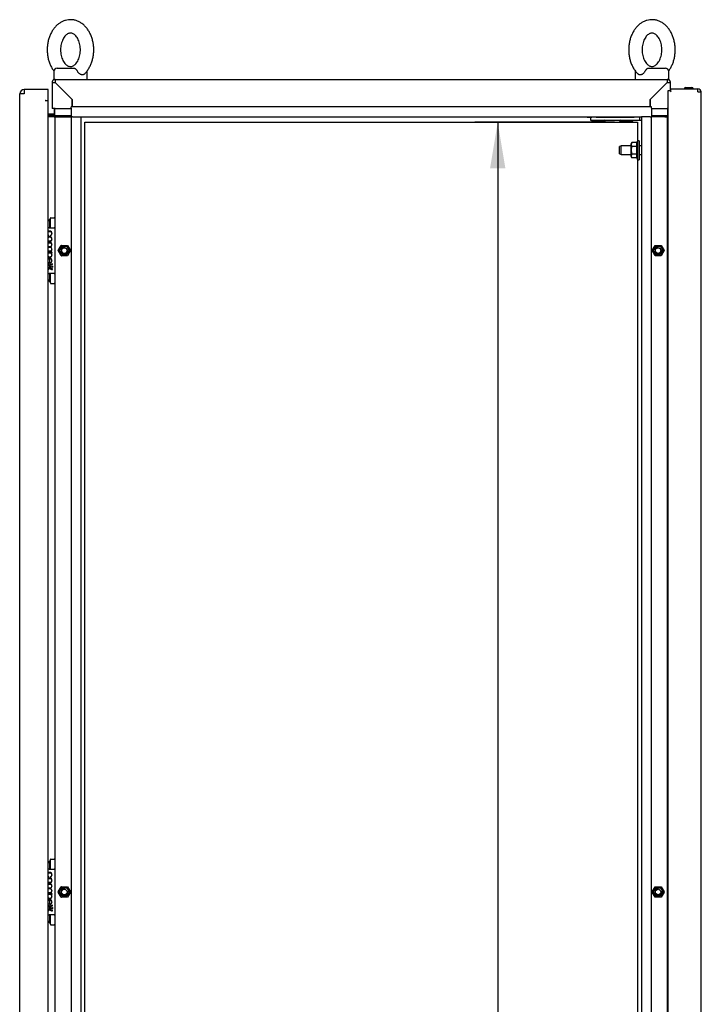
# Paper-space layout 'Layout1' of a CAD drawing. Extents: x 94 to 6181, y 158 to 4314.
# Tile 4 of 11: x 2139 to 2750, y 2424 to 3307. Entities that reach past the tile are written whole.
import ezdxf
from ezdxf.lldxf.tags import DXFTag

# ---------------------------------------------------------------- set-up
doc = ezdxf.new("R2010")
doc.units = 0
doc.header["$LTSCALE"] = 15
doc.layers.get('0').update_dxf_attribs({"linetype": 'CONTINUOUS'})
for name, color, linetype in [('_TRANSLATION', 7, 'CONTINUOUS'), ('AE00100_03', 7, 'CONTINUOUS'), ('AE00198_03', 7, 'CONTINUOUS'), ('AE00217_25', 7, 'CONTINUOUS'), ('AE00219_00', 7, 'CONTINUOUS'), ('AE00219_03', 7, 'CONTINUOUS'), ('AE00224_00', 7, 'CONTINUOUS'), ('AE00368_00', 7, 'CONTINUOUS'), ('AE00500_10', 7, 'CONTINUOUS'), ('AE00715_01', 7, 'CONTINUOUS'), ('DV2__TRANSLATION', 7, 'CONTINUOUS'), ('F0000000_27', 7, 'CONTINUOUS'), ('F0000000_28', 7, 'CONTINUOUS'), ('F0000001_24', 7, 'CONTINUOUS'), ('M0000000_06', 7, 'CONTINUOUS'), ('M0000000_14', 7, 'CONTINUOUS'), ('M0000000_39', 7, 'CONTINUOUS'), ('M0000000_53', 7, 'CONTINUOUS'), ('M0000000_59', 7, 'CONTINUOUS'), ('M0000000_63', 7, 'CONTINUOUS')]:
    doc.layers.add(name, color=color, linetype=linetype)
doc.styles.add('SEACAD_ARIAL', font='arial.ttf')
doc.styles.add('SEACAD_ARIALI', font='ariali.ttf')
tags = doc.linetypes.add('CENTER2', pattern=[28.575, 19.05, -3.175, 3.175, -3.175]).pattern_tags.tags
tags[10:11] = [DXFTag(74, 4), DXFTag(75, 0), DXFTag(340, '0'), DXFTag(46, 0.0), DXFTag(50, 0.0), DXFTag(44, 0.0), DXFTag(45, 0.0)]
tags[8:9] = [DXFTag(74, 4), DXFTag(75, 0), DXFTag(340, '0'), DXFTag(46, 0.0), DXFTag(50, 0.0), DXFTag(44, 0.0), DXFTag(45, 0.0)]
tags[6:7] = [DXFTag(74, 4), DXFTag(75, 0), DXFTag(340, '0'), DXFTag(46, 0.0), DXFTag(50, 0.0), DXFTag(44, 0.0), DXFTag(45, 0.0)]
tags[4:5] = [DXFTag(74, 4), DXFTag(75, 0), DXFTag(340, '0'), DXFTag(46, 0.0), DXFTag(50, 0.0), DXFTag(44, 0.0), DXFTag(45, 0.0)]
doc.dimstyles.new('ISO', dxfattribs={"dimtxt": 13.75, "dimasz": 13.75, "dimexe": 6.875, "dimexo": 6.875, "dimgap": 3.4375, "dimtad": 1, "dimdec": 1, "dimtxsty": 'SEACAD_ARIAL', "dimblk1": '_SE_FILLED', "dimblk2": '_SE_FILLED', "dimsah": 1, "dimcen": 6.875, "dimazin": 3, "dimtfac": 0.7, "dimtdec": 3, "dimtmove": 0, "dimatfit": 3})

# ---------------------------------------------------------------- blocks, each defined once
blk = doc.blocks.new('DMBLK59')
at = {"layer": '_TRANSLATION', "linetype": 'CONTINUOUS'}
for points in [[(2560.84, 3173.37), (2574.59, 3173.37), (2567.71, 3214.62)], [(2560.84, 1325.87), (2567.71, 1284.62), (2574.59, 1325.87)]]:
    blk.add_hatch(color=7, dxfattribs=at).paths.add_polyline_path(points)
at = {"layer": '_TRANSLATION', "color": 7, "linetype": 'CONTINUOUS'}
for p, q in [((2672.28, 3214.62), (2547.09, 3214.62)), ((2567.71, 3214.62), (2567.71, 1284.62)), ((2672.28, 1284.62), (2547.09, 1284.62))]:
    blk.add_line(p, q, dxfattribs=at)
at = {"layer": '_TRANSLATION', "color": 7, "linetype": 'CONTINUOUS', "style": 'SEACAD_ARIALI'}
blk.add_text('1930', height=41.25, rotation=90, dxfattribs=at).set_placement((2557.4, 2185.45))
blk = doc.blocks.new('_SE_FILLED')
at = {"color": 0}
blk.add_line((0, 0), (-1, 0), dxfattribs=at)
blk.add_solid([(0, 0), (-1, -0.1665), (-1, 0.1665), (0, 0)], dxfattribs=at)

psp = doc.layouts.get("Layout1")

# ---------------------------------------------------------------- linework, layer by layer
at = {"layer": 'AE00100_03', "color": 7, "linetype": 'CONTINUOUS'}
psp.add_line((2736.2, 3245.92), (2741.6, 3245.92), dxfattribs=at)
for centre, start, end in [((2736.2, 3244.62), 90, 180), ((2741.6, 3244.62), 0, 90)]:
    psp.add_arc(centre, 1.3, start, end, dxfattribs=at)
at = {"layer": 'AE00198_03', "color": 7, "linetype": 'CONTINUOUS'}
for p, q in [((2166.2, 3127.37), (2166.2, 3120.12)), ((2166.9, 3127.37), (2166.2, 3127.37)), ((2166.2, 3079.12), (2166.2, 3071.87)), ((2166.2, 3071.87), (2166.9, 3071.87)), ((2166.2, 2552.37), (2166.2, 2545.12)), ((2166.9, 2552.37), (2166.2, 2552.37)), ((2166.2, 2504.12), (2166.2, 2496.87)), ((2166.2, 2496.87), (2166.9, 2496.87))]:
    psp.add_line(p, q, dxfattribs=at)
for centre, start, end in [((2171.57, 3121.44), 132.17472, 146.50081), ((2171.57, 3077.8), 213.49919, 227.82528), ((2171.57, 2546.44), 132.17472, 146.50081), ((2171.57, 2502.8), 213.49919, 227.82528)]:
    psp.add_arc(centre, 8, start, end, dxfattribs=at)
at = {"layer": 'AE00217_25', "color": 7, "linetype": 'CONTINUOUS'}
for p, q in [((2678.18, 3193.62), (2676.9, 3192.94)), ((2676.9, 3186.3), (2676.9, 3192.94)), ((2678.18, 3185.62), (2678.18, 3193.62)), ((2686.9, 3193.62), (2678.18, 3193.62)), ((2696.4, 3193.62), (2694.4, 3193.62)), ((2676.9, 3186.3), (2678.18, 3185.62)), ((2678.18, 3185.62), (2686.9, 3185.62)), ((2694.4, 3185.62), (2696.4, 3185.62))]:
    psp.add_line(p, q, dxfattribs=at)
at = {"layer": 'AE00219_00', "color": 7, "linetype": 'CONTINUOUS'}
for p, q in [((2652.44, 3216.62), (2651.9, 3216.12)), ((2651.9, 3216.12), (2663.9, 3216.12)), ((2651.9, 3216.12), (2651.9, 3215.62)), ((2651.9, 3215.62), (2663.9, 3215.62)), ((2654.9, 3219.62), (2654.9, 3219.12)), ((2660.9, 3219.12), (2660.9, 3219.62)), ((2663.9, 3216.12), (2663.37, 3216.62)), ((2663.9, 3215.62), (2663.9, 3216.12)), ((2677.44, 3216.62), (2676.9, 3216.12)), ((2676.9, 3216.12), (2688.9, 3216.12)), ((2676.9, 3216.12), (2676.9, 3215.62)), ((2676.9, 3215.62), (2688.9, 3215.62)), ((2679.9, 3219.62), (2679.9, 3219.12)), ((2685.9, 3219.12), (2685.9, 3219.62)), ((2688.9, 3216.12), (2688.37, 3216.62)), ((2688.9, 3215.62), (2688.9, 3216.12))]:
    psp.add_line(p, q, dxfattribs=at)
at = {"layer": 'AE00219_03', "color": 7, "linetype": 'CONTINUOUS'}
for p, q in [((2750.1, 3128.12), (2749.9, 3128.12)), ((2750.1, 3116.12), (2750.1, 3128.12)), ((2749.9, 3116.12), (2750.1, 3116.12)), ((2750.1, 2553.12), (2749.9, 2553.12)), ((2750.1, 2541.12), (2750.1, 2553.12)), ((2749.9, 2541.12), (2750.1, 2541.12))]:
    psp.add_line(p, q, dxfattribs=at)
at = {"layer": 'AE00224_00', "color": 7, "linetype": 'CONTINUOUS'}
for p, q in [((2687.95, 3196.55), (2686.9, 3195.12)), ((2691.9, 3196.55), (2687.95, 3196.55)), ((2692.9, 3198.12), (2691.9, 3195.62)), ((2691.9, 3196.55), (2691.9, 3194.82)), ((2692.9, 3198.12), (2692.9, 3181.12)), ((2694.4, 3198.12), (2692.9, 3198.12)), ((2694.4, 3198.12), (2694.4, 3181.12)), ((2686.9, 3195.12), (2686.9, 3184.13)), ((2691.9, 3193.08), (2687.95, 3193.08)), ((2691.9, 3194.82), (2691.9, 3193.08)), ((2691.9, 3193.08), (2691.9, 3189.62)), ((2691.9, 3189.62), (2691.9, 3186.16)), ((2686.9, 3184.13), (2687.95, 3182.69)), ((2691.9, 3186.16), (2687.95, 3186.16)), ((2691.9, 3182.69), (2687.95, 3182.69)), ((2691.9, 3186.16), (2691.9, 3184.42)), ((2691.9, 3184.42), (2691.9, 3182.69)), ((2691.9, 3183.62), (2692.9, 3181.12)), ((2692.9, 3181.12), (2694.4, 3181.12))]:
    psp.add_line(p, q, dxfattribs=at)
for points, knots in [([(2687.95, 3196.55), (2687.54, 3195.99), (2687.27, 3195.42), (2687.27, 3194.68), (2687.29, 3194.53), (2687.35, 3194.23), (2687.4, 3194.08), (2687.57, 3193.65), (2687.75, 3193.37), (2687.95, 3193.08)], [0, 0, 0, 0, 0.5, 0.5, 0.625, 0.625, 0.75, 0.75, 1, 1, 1, 1]), ([(2687.95, 3193.08), (2687.75, 3192.53), (2687.58, 3191.96), (2687.4, 3191.09), (2687.35, 3190.8), (2687.29, 3190.21), (2687.27, 3189.91), (2687.27, 3189.02), (2687.34, 3188.44), (2687.57, 3187.28), (2687.75, 3186.71), (2687.95, 3186.16)], [0, 0, 0, 0, 0.25, 0.25, 0.375, 0.375, 0.5, 0.5, 0.75, 0.75, 1, 1, 1, 1]), ([(2687.95, 3186.16), (2687.54, 3185.6), (2687.27, 3185.03), (2687.27, 3184.28), (2687.29, 3184.13), (2687.35, 3183.84), (2687.4, 3183.69), (2687.57, 3183.26), (2687.75, 3182.97), (2687.95, 3182.69)], [0, 0, 0, 0, 0.5, 0.5, 0.625, 0.625, 0.75, 0.75, 1, 1, 1, 1])]:
    psp.add_open_spline(points, degree=3, knots=knots, dxfattribs=at)
at = {"layer": 'AE00368_00', "color": 7, "linetype": 'CONTINUOUS'}
for p, q in [((2647.7, 3219.62), (2647.7, 3219.12)), ((2647.7, 3219.12), (2650.93, 3219.12)), ((2668.1, 3219.12), (2668.1, 3219.62)), ((2672.7, 3219.62), (2672.7, 3219.12)), ((2693.1, 3219.12), (2693.1, 3219.62))]:
    psp.add_line(p, q, dxfattribs=at)
for centre, start, end in [((2651.5, 3219.82), 270, 343.39845), ((2664.3, 3219.82), 196.60155, 270), ((2676.5, 3219.82), 270, 343.39845), ((2689.3, 3219.82), 196.60155, 270)]:
    psp.add_arc(centre, 0.7, start, end, dxfattribs=at)
at = {"layer": 'AE00500_10', "color": 7, "linetype": 'CONTINUOUS'}
for p, q in [((2719.9, 3126.82), (2720.4, 3126.82)), ((2720.4, 3117.42), (2719.9, 3117.42)), ((2173.99, 3099.65), (2176.67, 3104.3)), ((2176.67, 3094.95), (2173.99, 3099.6)), ((2175.07, 3099.62), (2177.24, 3103.37)), ((2177.24, 3095.87), (2175.07, 3099.62)), ((2176.72, 3104.32), (2182.09, 3104.32)), ((2177.24, 3103.37), (2181.57, 3103.37)), ((2181.57, 3103.37), (2183.73, 3099.62)), ((2183.73, 3099.62), (2181.57, 3095.87)), ((2182.13, 3104.3), (2184.82, 3099.65)), ((2184.82, 3099.6), (2182.13, 3094.95)), ((2705.99, 3099.65), (2708.67, 3104.3)), ((2708.67, 3094.95), (2705.99, 3099.6)), ((2707.07, 3099.62), (2709.24, 3103.37)), ((2709.24, 3095.87), (2707.07, 3099.62)), ((2708.72, 3104.32), (2714.09, 3104.32)), ((2709.24, 3103.37), (2713.57, 3103.37)), ((2713.57, 3103.37), (2715.73, 3099.62)), ((2715.73, 3099.62), (2713.57, 3095.87)), ((2714.13, 3104.3), (2716.82, 3099.65)), ((2716.82, 3099.6), (2714.13, 3094.95)), ((2182.09, 3094.92), (2176.72, 3094.92)), ((2181.57, 3095.87), (2177.24, 3095.87)), ((2714.09, 3094.92), (2708.72, 3094.92)), ((2713.57, 3095.87), (2709.24, 3095.87)), ((2719.9, 3081.82), (2720.4, 3081.82)), ((2720.4, 3072.42), (2719.9, 3072.42)), ((2719.9, 2551.82), (2720.4, 2551.82)), ((2720.4, 2542.42), (2719.9, 2542.42)), ((2173.99, 2524.65), (2176.67, 2529.3)), ((2176.67, 2519.95), (2173.99, 2524.6)), ((2175.07, 2524.62), (2177.24, 2528.37)), ((2177.24, 2520.87), (2175.07, 2524.62)), ((2176.72, 2529.32), (2182.09, 2529.32)), ((2177.24, 2528.37), (2181.57, 2528.37)), ((2181.57, 2528.37), (2183.73, 2524.62)), ((2183.73, 2524.62), (2181.57, 2520.87)), ((2182.13, 2529.3), (2184.82, 2524.65)), ((2184.82, 2524.6), (2182.13, 2519.95)), ((2705.99, 2524.65), (2708.67, 2529.3)), ((2708.67, 2519.95), (2705.99, 2524.6)), ((2707.07, 2524.62), (2709.24, 2528.37)), ((2709.24, 2520.87), (2707.07, 2524.62)), ((2708.72, 2529.32), (2714.09, 2529.32)), ((2709.24, 2528.37), (2713.57, 2528.37)), ((2713.57, 2528.37), (2715.73, 2524.62)), ((2715.73, 2524.62), (2713.57, 2520.87)), ((2714.13, 2529.3), (2716.82, 2524.65)), ((2716.82, 2524.6), (2714.13, 2519.95)), ((2182.09, 2519.92), (2176.72, 2519.92)), ((2181.57, 2520.87), (2177.24, 2520.87)), ((2714.09, 2519.92), (2708.72, 2519.92)), ((2713.57, 2520.87), (2709.24, 2520.87)), ((2719.9, 2506.82), (2720.4, 2506.82)), ((2720.4, 2497.42), (2719.9, 2497.42))]:
    psp.add_line(p, q, dxfattribs=at)
for centre in [(2179.4, 3099.62), (2711.4, 3099.62), (2179.4, 2524.62), (2711.4, 2524.62)]:
    psp.add_circle(centre, 2.46, dxfattribs=at)
for centre, radius, start, end in [((2174.03, 3099.62), 0.05, 150, 210), ((2179.4, 3099.62), 3, 75, 15), ((2176.72, 3104.27), 0.05, 90, 150), ((2182.09, 3104.27), 0.05, 30, 90), ((2184.77, 3099.62), 0.05, 330, 30), ((2706.03, 3099.62), 0.05, 150, 210), ((2711.4, 3099.62), 3, 75, 15), ((2708.72, 3104.27), 0.05, 90, 150), ((2714.09, 3104.27), 0.05, 30, 90), ((2716.77, 3099.62), 0.05, 330, 30), ((2176.72, 3094.97), 0.05, 210, 270), ((2182.09, 3094.97), 0.05, 270, 330), ((2708.72, 3094.97), 0.05, 210, 270), ((2714.09, 3094.97), 0.05, 270, 330), ((2174.03, 2524.62), 0.05, 150, 210), ((2179.4, 2524.62), 3, 75, 15), ((2176.72, 2529.27), 0.05, 90, 150), ((2182.09, 2529.27), 0.05, 30, 90), ((2184.77, 2524.62), 0.05, 330, 30), ((2706.03, 2524.62), 0.05, 150, 210), ((2711.4, 2524.62), 3, 75, 15), ((2708.72, 2529.27), 0.05, 90, 150), ((2714.09, 2529.27), 0.05, 30, 90), ((2716.77, 2524.62), 0.05, 330, 30), ((2176.72, 2519.97), 0.05, 210, 270), ((2182.09, 2519.97), 0.05, 270, 330), ((2708.72, 2519.97), 0.05, 210, 270), ((2714.09, 2519.97), 0.05, 270, 330)]:
    psp.add_arc(centre, radius, start, end, dxfattribs=at)
at = {"layer": 'AE00715_01', "color": 7, "linetype": 'CONTINUOUS'}
for p, q in [((2169.9, 3260.12), (2169.9, 3253.12)), ((2172.9, 3263.12), (2188.2, 3263.12)), ((2199.9, 3253.12), (2199.9, 3260.12)), ((2690.9, 3260.12), (2690.9, 3253.12)), ((2702.6, 3263.12), (2717.9, 3263.12)), ((2720.9, 3253.12), (2720.9, 3260.12)), ((2169.9, 3253.12), (2171.2, 3253.12)), ((2178.9, 3253.12), (2190.9, 3253.12)), ((2699.9, 3253.12), (2711.9, 3253.12)), ((2719.6, 3253.12), (2720.9, 3253.12))]:
    psp.add_line(p, q, dxfattribs=at)
for centre, start, end in [((2172.9, 3260.12), 90, 180), ((2196.9, 3260.12), 0, 10.71591), ((2693.9, 3260.12), 169.16317, 180), ((2717.9, 3260.12), 0, 90)]:
    psp.add_arc(centre, 3, start, end, dxfattribs=at)
for points, knots in [([(2184.9, 3306.62), (2184.24, 3306.6), (2182.82, 3306.55), (2180.36, 3306.06), (2177.75, 3305.1), (2175.27, 3303.71), (2172.95, 3301.92), (2170.83, 3299.75), (2168.94, 3297.23), (2167.32, 3294.39), (2166, 3291.29), (2164.99, 3287.98), (2164.33, 3284.52), (2164.02, 3280.98), (2164.06, 3277.42), (2164.46, 3273.88), (2165.21, 3270.43), (2166.31, 3267.13), (2167.74, 3264.02), (2169.04, 3261.94), (2169.84, 3260.84), (2169.98, 3260.64)], [0, 0, 0, 0, 0.0324688, 0.0817103, 0.1309693, 0.1806638, 0.2311178, 0.2824833, 0.334721, 0.3876417, 0.4409982, 0.4945765, 0.5482196, 0.6018923, 0.6556135, 0.7094267, 0.7633701, 0.8174893, 0.8717988, 0.9262341, 0.938276, 0.938276, 0.938276, 0.938276]), ([(2197.38, 3257.91), (2197.39, 3257.91), (2198.12, 3258.52), (2199.51, 3260.19), (2201.33, 3262.75), (2202.88, 3265.68), (2204.11, 3268.84), (2205.02, 3272.19), (2205.59, 3275.68), (2205.81, 3279.23), (2205.67, 3282.79), (2205.18, 3286.31), (2204.33, 3289.72), (2203.14, 3292.98), (2201.62, 3296.01), (2199.77, 3298.77), (2197.64, 3301.19), (2195.26, 3303.22), (2192.67, 3304.81), (2189.96, 3305.92), (2187.29, 3306.52), (2185.72, 3306.59), (2184.9, 3306.62)], [0, 0, 0, 0, 0.0003, 0.051908, 0.104348, 0.157406, 0.210835, 0.264434, 0.318079, 0.371756, 0.425491, 0.479328, 0.533309, 0.587474, 0.641824, 0.696256, 0.750538, 0.804344, 0.857317, 0.909208, 0.959992, 1, 1, 1, 1]), ([(2705.9, 3306.62), (2705.24, 3306.6), (2703.82, 3306.55), (2701.36, 3306.06), (2698.75, 3305.1), (2696.27, 3303.71), (2693.95, 3301.92), (2691.83, 3299.75), (2689.94, 3297.23), (2688.32, 3294.39), (2687, 3291.29), (2685.99, 3287.98), (2685.33, 3284.52), (2685.02, 3280.98), (2685.06, 3277.42), (2685.46, 3273.88), (2686.21, 3270.43), (2687.31, 3267.13), (2688.74, 3264.02), (2690.5, 3261.22), (2692.13, 3259.13), (2693.14, 3258.23), (2693.45, 3257.95)], [0, 0, 0, 0, 0.032464, 0.081698, 0.13095, 0.180637, 0.231083, 0.282441, 0.334671, 0.387583, 0.440932, 0.494502, 0.548137, 0.601801, 0.655515, 0.70932, 0.763255, 0.817366, 0.871667, 0.926094, 0.980444, 1, 1, 1, 1]), ([(2720.81, 3260.65), (2721.33, 3261.34), (2722.43, 3262.92), (2723.88, 3265.68), (2725.11, 3268.84), (2726.02, 3272.19), (2726.59, 3275.68), (2726.81, 3279.23), (2726.67, 3282.79), (2726.18, 3286.31), (2725.33, 3289.72), (2724.14, 3292.98), (2722.62, 3296.01), (2720.77, 3298.77), (2718.64, 3301.19), (2716.26, 3303.22), (2713.67, 3304.81), (2710.96, 3305.92), (2708.29, 3306.52), (2706.72, 3306.59), (2705.9, 3306.62)], [0.061659, 0.061659, 0.061659, 0.061659, 0.1044754, 0.1575253, 0.2109466, 0.2645383, 0.3181761, 0.3718448, 0.4255725, 0.4794018, 0.5333753, 0.5875328, 0.6418752, 0.6962987, 0.7505734, 0.804372, 0.8573374, 0.9092213, 0.9599974, 1, 1, 1, 1]), ([(2184.9, 3294.62), (2185.08, 3294.62), (2185.61, 3294.6), (2186.57, 3294.37), (2187.78, 3293.76), (2189.02, 3292.8), (2190.24, 3291.45), (2191.38, 3289.7), (2192.34, 3287.64), (2193.09, 3285.34), (2193.58, 3282.85), (2193.79, 3280.25), (2193.72, 3277.64), (2193.36, 3275.08), (2192.73, 3272.68), (2191.88, 3270.51), (2190.84, 3268.64), (2189.67, 3267.11), (2188.45, 3265.95), (2187.23, 3265.17), (2186.04, 3264.71), (2184.84, 3264.56), (2183.63, 3264.74), (2182.36, 3265.28), (2181.12, 3266.15), (2179.87, 3267.41), (2178.69, 3269.08), (2177.68, 3271.06), (2176.88, 3273.31), (2176.32, 3275.76), (2176.04, 3278.34), (2176.04, 3280.96), (2176.33, 3283.54), (2176.9, 3285.98), (2177.7, 3288.22), (2178.7, 3290.17), (2179.84, 3291.79), (2181.05, 3293.04), (2182.28, 3293.91), (2183.47, 3294.44), (2184.34, 3294.61), (2184.79, 3294.62), (2184.9, 3294.62)], [0, 0, 0, 0, 0.012206, 0.041216, 0.067088, 0.09154, 0.117568, 0.142935, 0.168121, 0.193304, 0.218557, 0.243885, 0.269242, 0.294563, 0.319769, 0.344816, 0.369702, 0.394506, 0.419381, 0.444696, 0.471189, 0.50022, 0.533643, 0.560123, 0.584864, 0.611217, 0.636694, 0.661896, 0.687071, 0.712304, 0.737616, 0.762971, 0.788312, 0.813551, 0.83864, 0.863562, 0.888372, 0.913208, 0.938362, 0.964467, 0.9927, 1, 1, 1, 1]), ([(2705.9, 3294.62), (2706.08, 3294.62), (2706.61, 3294.6), (2707.57, 3294.37), (2708.78, 3293.76), (2710.02, 3292.8), (2711.24, 3291.45), (2712.38, 3289.7), (2713.34, 3287.64), (2714.09, 3285.34), (2714.58, 3282.85), (2714.79, 3280.25), (2714.72, 3277.64), (2714.36, 3275.08), (2713.73, 3272.68), (2712.88, 3270.51), (2711.84, 3268.64), (2710.67, 3267.11), (2709.45, 3265.95), (2708.23, 3265.17), (2707.04, 3264.71), (2705.84, 3264.56), (2704.63, 3264.74), (2703.36, 3265.28), (2702.12, 3266.15), (2700.87, 3267.41), (2699.69, 3269.08), (2698.68, 3271.06), (2697.88, 3273.31), (2697.32, 3275.76), (2697.04, 3278.34), (2697.04, 3280.96), (2697.33, 3283.54), (2697.9, 3285.98), (2698.7, 3288.22), (2699.7, 3290.17), (2700.84, 3291.79), (2702.05, 3293.04), (2703.28, 3293.91), (2704.47, 3294.44), (2705.34, 3294.61), (2705.79, 3294.62), (2705.9, 3294.62)], [0, 0, 0, 0, 0.012206, 0.041216, 0.067088, 0.09154, 0.117568, 0.142935, 0.168121, 0.193304, 0.218557, 0.243885, 0.269242, 0.294563, 0.319769, 0.344816, 0.369702, 0.394506, 0.419381, 0.444696, 0.471189, 0.50022, 0.533643, 0.560123, 0.584864, 0.611217, 0.636694, 0.661896, 0.687071, 0.712304, 0.737616, 0.762971, 0.788312, 0.813551, 0.83864, 0.863562, 0.888372, 0.913208, 0.938362, 0.964467, 0.9927, 1, 1, 1, 1]), ([(2188.2, 3263.12), (2188.34, 3263.12), (2188.47, 3263.1), (2188.73, 3263.02), (2188.86, 3262.96), (2189.12, 3262.8), (2189.25, 3262.7), (2189.51, 3262.47), (2189.64, 3262.34), (2189.9, 3262.05), (2190.03, 3261.9), (2190.28, 3261.57), (2190.41, 3261.4), (2190.78, 3260.87), (2191.01, 3260.5), (2191.21, 3260.12)], [0, 0, 0, 0, 0.125, 0.125, 0.25, 0.25, 0.375, 0.375, 0.5, 0.5, 0.625, 0.625, 0.75, 0.75, 1, 1, 1, 1]), ([(2197.38, 3257.9), (2197.27, 3257.79), (2197.14, 3257.69), (2196.87, 3257.51), (2196.72, 3257.43), (2196.4, 3257.3), (2196.23, 3257.25), (2195.88, 3257.19), (2195.7, 3257.17), (2195.33, 3257.17), (2195.14, 3257.19), (2194.75, 3257.25), (2194.55, 3257.3), (2194.15, 3257.43), (2193.95, 3257.51), (2193.56, 3257.7), (2193.36, 3257.81), (2192.78, 3258.2), (2192.41, 3258.51), (2191.91, 3259.06), (2191.75, 3259.26), (2191.46, 3259.68), (2191.33, 3259.89), (2191.21, 3260.12)], [0.2578357, 0.2578357, 0.2578357, 0.2578357, 0.3125, 0.3125, 0.375, 0.375, 0.4375, 0.4375, 0.5, 0.5, 0.5625, 0.5625, 0.625, 0.625, 0.6875, 0.6875, 0.75, 0.75, 0.875, 0.875, 0.9375, 0.9375, 1, 1, 1, 1]), ([(2699.6, 3260.12), (2699.36, 3259.67), (2699.07, 3259.25), (2698.4, 3258.51), (2698.03, 3258.2), (2697.46, 3257.82), (2697.26, 3257.7), (2696.86, 3257.51), (2696.66, 3257.43), (2696.26, 3257.3), (2696.07, 3257.25), (2695.67, 3257.19), (2695.48, 3257.17), (2695.11, 3257.17), (2694.93, 3257.19), (2694.58, 3257.25), (2694.41, 3257.3), (2694.09, 3257.43), (2693.94, 3257.51), (2693.66, 3257.69), (2693.53, 3257.8), (2693.41, 3257.91)], [0, 0, 0, 0, 0.125, 0.125, 0.25, 0.25, 0.3125, 0.3125, 0.375, 0.375, 0.4375, 0.4375, 0.5, 0.5, 0.5625, 0.5625, 0.625, 0.625, 0.6875, 0.6875, 0.745064, 0.745064, 0.745064, 0.745064]), ([(2699.6, 3260.12), (2699.8, 3260.5), (2700.02, 3260.87), (2700.39, 3261.4), (2700.52, 3261.57), (2700.77, 3261.9), (2700.9, 3262.05), (2701.16, 3262.34), (2701.29, 3262.47), (2701.55, 3262.7), (2701.69, 3262.8), (2701.95, 3262.96), (2702.08, 3263.02), (2702.34, 3263.1), (2702.47, 3263.12), (2702.6, 3263.12)], [0, 0, 0, 0, 0.25, 0.25, 0.375, 0.375, 0.5, 0.5, 0.625, 0.625, 0.75, 0.75, 0.875, 0.875, 1, 1, 1, 1])]:
    psp.add_open_spline(points, degree=3, knots=knots, dxfattribs=at)
at = {"layer": 'DV2__TRANSLATION', "color": 7, "linetype": 'CENTER2'}
for p, q in [((2197.9, 3214.62), (2692.9, 3214.62)), ((2197.9, 1284.62), (2197.9, 3214.62)), ((2692.9, 3214.62), (2692.9, 1284.62))]:
    psp.add_line(p, q, dxfattribs=at)
at = {"layer": 'F0000000_27', "color": 7, "linetype": 'CONTINUOUS'}
for p, q in [((2720.4, 3243.12), (2721.9, 3243.12)), ((2720.4, 1256.12), (2720.4, 3243.12)), ((2721.9, 3243.12), (2723.2, 3241.82)), ((2722.4, 3244.62), (2722.4, 3242.62)), ((2722.4, 3244.62), (2747.08, 3244.62)), ((2722.4, 3242.62), (2723.2, 3241.82)), ((2747.1, 3244.62), (2747.08, 3244.62)), ((2747.1, 3241.82), (2749.9, 3241.82)), ((2749.9, 1257.42), (2749.9, 3241.82))]:
    psp.add_line(p, q, dxfattribs=at)
for centre, radius, start, end in [((2593.03, 3242.12), 154.07, 359.8886, 0.9299), ((2747.1, 3241.82), 2.8, 0, 90)]:
    psp.add_arc(centre, radius, start, end, dxfattribs=at)
at = {"layer": 'F0000000_28', "color": 7, "linetype": 'CONTINUOUS'}
for p, q in [((2139.4, 1259.12), (2139.4, 3240.12)), ((2143.4, 3240.12), (2139.4, 3240.12)), ((2143.4, 3244.12), (2143.42, 3244.12)), ((2164.9, 3244.12), (2143.42, 3244.12)), ((2164.9, 3240.12), (2164.9, 3244.12)), ((2164.9, 3234.13), (2164.9, 3240.12)), ((2162.3, 3234.12), (2162.3, 3234.13)), ((2162.3, 3234.13), (2164.9, 3234.13)), ((2162.4, 3234.12), (2162.3, 3234.12)), ((2162.4, 3234.12), (2164.9, 3234.12)), ((2164.9, 1265.12), (2164.9, 3234.12))]:
    psp.add_line(p, q, dxfattribs=at)
for centre, radius, start, end in [((2143.4, 3240.12), 4, 90.00213, 179.99787), ((2498.47, 3240.35), 355.07, 179.39079, 180.03626)]:
    psp.add_arc(centre, radius, start, end, dxfattribs=at)
at = {"layer": 'F0000001_24', "color": 7, "linetype": 'CONTINUOUS'}
for p, q in [((2166.9, 3128.41), (2166.9, 3128.62)), ((2166.9, 3120.24), (2166.9, 3128.41)), ((2167.4, 3129.12), (2170.4, 3129.12)), ((2170.9, 3128.62), (2170.9, 3128.41)), ((2170.9, 3128.41), (2170.9, 3120.24)), ((2165.77, 3120.12), (2170.4, 3120.12)), ((2166.9, 3120.12), (2166.9, 3120.24)), ((2170.9, 3120.24), (2170.9, 3119.62)), ((2170.9, 3119.62), (2170.9, 3079.62)), ((2165.43, 3112.99), (2165.48, 3112.97)), ((2165.48, 3113.25), (2165.45, 3113.26)), ((2165.48, 3112.97), (2165.48, 3113.25)), ((2166.96, 3113.26), (2166.94, 3113.25)), ((2166.94, 3113.25), (2166.94, 3112.96)), ((2166.94, 3112.96), (2166.99, 3112.98)), ((2166.21, 3106.98), (2164.9, 3106.98)), ((2164.9, 3106.71), (2166.21, 3106.71)), ((2166.19, 3102.98), (2164.9, 3102.98)), ((2164.9, 3102.71), (2166.19, 3102.71)), ((2166.23, 3098.97), (2164.9, 3098.97)), ((2164.9, 3098.71), (2166.21, 3098.71)), ((2168.35, 3097.82), (2164.9, 3097.82)), ((2164.9, 3097.53), (2165.08, 3097.53)), ((2165.9, 3097.53), (2166.52, 3097.53)), ((2166.17, 3092.41), (2166.17, 3088.43)), ((2166.47, 3088.69), (2166.47, 3092.4)), ((2167.33, 3097.53), (2168.35, 3097.53)), ((2168.35, 3097.53), (2168.35, 3097.82)), ((2165.46, 3088.53), (2165.51, 3088.51)), ((2165.51, 3088.79), (2165.48, 3088.8)), ((2165.51, 3088.51), (2165.51, 3088.79)), ((2166.17, 3088.43), (2166.18, 3088.42)), ((2166.18, 3088.42), (2166.41, 3088.42)), ((2168.9, 3087.13), (2168.9, 3087.68)), ((2168.9, 3082.64), (2168.9, 3083.18)), ((2170.4, 3079.12), (2165.77, 3079.12)), ((2166.9, 3079), (2166.9, 3079.12)), ((2166.9, 3070.83), (2166.9, 3079)), ((2170.9, 3079.62), (2170.9, 3079)), ((2170.9, 3079), (2170.9, 3070.83)), ((2166.9, 3070.62), (2166.9, 3070.83)), ((2167.4, 3070.12), (2170.4, 3070.12)), ((2170.9, 3070.83), (2170.9, 3070.62)), ((2166.9, 2553.41), (2166.9, 2553.62)), ((2166.9, 2545.24), (2166.9, 2553.41)), ((2167.4, 2554.12), (2170.4, 2554.12)), ((2170.9, 2553.62), (2170.9, 2553.41)), ((2170.9, 2553.41), (2170.9, 2545.24)), ((2165.77, 2545.12), (2170.4, 2545.12)), ((2166.9, 2545.12), (2166.9, 2545.24)), ((2170.9, 2545.24), (2170.9, 2544.62)), ((2170.9, 2544.62), (2170.9, 2504.62)), ((2165.43, 2537.99), (2165.48, 2537.97)), ((2165.48, 2538.25), (2165.45, 2538.26)), ((2165.48, 2537.97), (2165.48, 2538.25)), ((2166.96, 2538.26), (2166.94, 2538.25)), ((2166.94, 2538.25), (2166.94, 2537.96)), ((2166.94, 2537.96), (2166.99, 2537.98)), ((2166.21, 2531.98), (2164.9, 2531.98)), ((2164.9, 2531.71), (2166.21, 2531.71)), ((2166.19, 2527.98), (2164.9, 2527.98)), ((2164.9, 2527.71), (2166.19, 2527.71)), ((2166.23, 2523.97), (2164.9, 2523.97)), ((2164.9, 2523.71), (2166.21, 2523.71)), ((2168.35, 2522.82), (2164.9, 2522.82)), ((2164.9, 2522.53), (2165.08, 2522.53)), ((2165.9, 2522.53), (2166.52, 2522.53)), ((2166.17, 2517.41), (2166.17, 2513.43)), ((2166.47, 2513.69), (2166.47, 2517.4)), ((2167.33, 2522.53), (2168.35, 2522.53)), ((2168.35, 2522.53), (2168.35, 2522.82)), ((2165.46, 2513.53), (2165.51, 2513.51)), ((2165.51, 2513.79), (2165.48, 2513.8)), ((2165.51, 2513.51), (2165.51, 2513.79)), ((2166.17, 2513.43), (2166.18, 2513.42)), ((2166.18, 2513.42), (2166.41, 2513.42)), ((2168.9, 2512.13), (2168.9, 2512.68)), ((2168.9, 2507.64), (2168.9, 2508.18)), ((2170.4, 2504.12), (2165.77, 2504.12)), ((2166.9, 2504), (2166.9, 2504.12)), ((2166.9, 2495.83), (2166.9, 2504)), ((2170.9, 2504.62), (2170.9, 2504)), ((2170.9, 2504), (2170.9, 2495.83)), ((2166.9, 2495.62), (2166.9, 2495.83)), ((2167.4, 2495.12), (2170.4, 2495.12)), ((2170.9, 2495.83), (2170.9, 2495.62))]:
    psp.add_line(p, q, dxfattribs=at)
for centre in [(2168.26, 3085.16), (2168.26, 2510.16)]:
    psp.add_circle(centre, 0.615, dxfattribs=at)
for centre, radius, start, end in [((2167.4, 3128.62), 0.5, 90, 180), ((2170.4, 3128.62), 0.5, 0, 90), ((2165.77, 3118.12), 2, 90, 115.59234), ((2170.4, 3119.62), 0.5, 0, 90), ((2166.06, 3114.79), 1.64, 225.32565, 248.42349), ((2166.06, 3114.79), 1.91, 232.74271, 250.7128), ((2166.06, 3090.35), 1.65, 225.33073, 249.51964), ((2166.06, 3090.35), 1.91, 232.76282, 251.84416), ((2164.34, 3084.97), 2.28, 311.35343, 335.40846), ((2168.5, 3085.34), 2.28, 131.35343, 155.40846), ((2165.77, 3081.12), 2, 244.40766, 270), ((2170.4, 3079.62), 0.5, 270, 0), ((2167.4, 3070.62), 0.5, 180, 270), ((2170.4, 3070.62), 0.5, 270, 0), ((2167.4, 2553.62), 0.5, 90, 180), ((2170.4, 2553.62), 0.5, 0, 90), ((2165.77, 2543.12), 2, 90, 115.59234), ((2170.4, 2544.62), 0.5, 0, 90), ((2166.06, 2539.79), 1.64, 225.32565, 248.42349), ((2166.06, 2539.79), 1.91, 232.74271, 250.7128), ((2166.06, 2515.35), 1.65, 225.33073, 249.51964), ((2166.06, 2515.35), 1.91, 232.76282, 251.84416), ((2164.34, 2509.97), 2.28, 311.35343, 335.40846), ((2168.5, 2510.34), 2.28, 131.35343, 155.40846), ((2165.77, 2506.12), 2, 244.40766, 270), ((2170.4, 2504.62), 0.5, 270, 0), ((2167.4, 2495.62), 0.5, 180, 270), ((2170.4, 2495.62), 0.5, 270, 0)]:
    psp.add_arc(centre, radius, start, end, dxfattribs=at)
for points, knots in [([(2164.83, 3116.28), (2165.13, 3116.62), (2165.59, 3116.86), (2166.21, 3116.86), (2167.49, 3116.86), (2168.07, 3115.89), (2168.07, 3114.98)], [0.5006464, 0.5006464, 0.5006464, 0.5006464, 0.6652315, 0.6652315, 0.6652315, 1, 1, 1, 1]), ([(2166.99, 3112.98), (2167.98, 3113.32), (2168.33, 3114.27), (2168.33, 3114.98), (2168.33, 3116.05), (2167.6, 3117.12), (2166.21, 3117.12), (2165.64, 3117.12), (2165.19, 3116.95), (2164.85, 3116.68)], [0, 0, 0, 0, 0.2499787, 0.2499787, 0.2499787, 0.4999858, 0.4999858, 0.4999858, 0.5985486, 0.5985486, 0.5985486, 0.5985486]), ([(2164.83, 3111.23), (2165.13, 3111.57), (2165.59, 3111.81), (2166.21, 3111.81), (2167.49, 3111.81), (2168.07, 3110.83), (2168.07, 3109.93), (2168.07, 3109.04), (2167.49, 3108.07), (2166.21, 3108.07)], [0.3771219, 0.3771219, 0.3771219, 0.3771219, 0.5, 0.5, 0.5, 0.75, 0.75, 0.75, 1, 1, 1, 1]), ([(2168.33, 3109.93), (2168.33, 3111), (2167.6, 3112.07), (2166.21, 3112.07), (2165.64, 3112.07), (2165.19, 3111.9), (2164.85, 3111.63)], [0, 0, 0, 0, 0.3333333, 0.3333333, 0.3333333, 0.4647505, 0.4647505, 0.4647505, 0.4647505]), ([(2164.87, 3108.24), (2165.23, 3107.95), (2165.69, 3107.81), (2166.21, 3107.81), (2167.67, 3107.81), (2168.33, 3108.91), (2168.33, 3109.93)], [0.0992235, 0.0992235, 0.0992235, 0.0992235, 0.5, 0.5, 0.5, 1, 1, 1, 1]), ([(2166.21, 3106.71), (2167.49, 3106.71), (2168.07, 3105.74), (2168.07, 3104.84), (2168.07, 3103.94), (2167.48, 3102.97), (2166.19, 3102.98)], [0, 0, 0, 0, 0.333291, 0.333291, 0.333291, 1, 1, 1, 1]), ([(2166.19, 3102.71), (2167.48, 3102.71), (2168.06, 3101.73), (2168.05, 3100.83), (2168.04, 3099.94), (2167.46, 3098.99), (2166.23, 3098.97)], [0, 0, 0, 0, 0.670744, 0.670744, 0.670744, 1, 1, 1, 1]), ([(2167.02, 3102.84), (2167.99, 3103.19), (2168.33, 3104.12), (2168.33, 3104.84), (2168.33, 3105.9), (2167.61, 3106.98), (2166.21, 3106.98)], [0, 0, 0, 0, 0.500028, 0.500028, 0.500028, 1, 1, 1, 1]), ([(2168.33, 3090.54), (2168.33, 3091.6), (2167.6, 3092.68), (2166.21, 3092.68), (2165.64, 3092.68), (2165.19, 3092.51), (2164.85, 3092.23)], [0, 0, 0, 0, 0.3336663, 0.3336663, 0.3336663, 0.4653039, 0.4653039, 0.4653039, 0.4653039]), ([(2164.87, 3093.98), (2165.23, 3093.7), (2165.69, 3093.55), (2166.21, 3093.55), (2167.67, 3093.55), (2168.33, 3094.65), (2168.33, 3095.68)], [0.0992293, 0.0992293, 0.0992293, 0.0992293, 0.5, 0.5, 0.5, 1, 1, 1, 1]), ([(2166.52, 3097.53), (2167.59, 3097.39), (2168.07, 3096.5), (2168.07, 3095.68), (2168.07, 3094.78), (2167.49, 3093.82), (2166.21, 3093.82)], [0, 0, 0, 0, 0.5, 0.5, 0.5, 1, 1, 1, 1]), ([(2166.47, 3092.4), (2167.57, 3092.28), (2168.07, 3091.38), (2168.07, 3090.54), (2168.07, 3089.7), (2167.57, 3088.81), (2166.47, 3088.69)], [0, 0, 0, 0, 0.5, 0.5, 0.5, 1, 1, 1, 1]), ([(2164.92, 3086.99), (2165.58, 3086.73), (2166.11, 3086.13), (2166.11, 3085.15), (2166.11, 3084.54), (2165.89, 3084.03), (2165.49, 3083.67), (2165.32, 3083.52), (2165.13, 3083.4), (2164.91, 3083.32)], [0.2564882, 0.2564882, 0.2564882, 0.2564882, 0.4, 0.4, 0.4, 0.6, 0.6, 0.6, 0.6934324, 0.6934324, 0.6934324, 0.6934324]), ([(2166.42, 3084.03), (2166.85, 3083.07), (2167.81, 3082.63), (2168.72, 3082.63), (2168.78, 3082.63), (2168.84, 3082.63), (2168.9, 3082.64)], [0, 0, 0, 0, 0.5, 0.5, 0.5, 1, 1, 1, 1]), ([(2168.9, 3083.18), (2168.84, 3083.18), (2168.78, 3083.18), (2168.72, 3083.18), (2167.77, 3083.18), (2166.73, 3083.8), (2166.73, 3085.16), (2166.73, 3085.78), (2166.95, 3086.29), (2167.35, 3086.64), (2167.71, 3086.96), (2168.2, 3087.14), (2168.73, 3087.14), (2168.79, 3087.14), (2168.84, 3087.14), (2168.9, 3087.13)], [0, 0, 0, 0, 0.2, 0.2, 0.2, 0.4, 0.4, 0.4, 0.6, 0.6, 0.6, 0.8, 0.8, 0.8, 1, 1, 1, 1]), ([(2168.9, 3087.68), (2168.84, 3087.68), (2168.79, 3087.68), (2168.73, 3087.68), (2168.07, 3087.68), (2167.45, 3087.46), (2166.99, 3087.05)], [0, 0, 0, 0, 0.5, 0.5, 0.5, 1, 1, 1, 1]), ([(2164.83, 2541.28), (2165.13, 2541.62), (2165.59, 2541.86), (2166.21, 2541.86), (2167.49, 2541.86), (2168.07, 2540.89), (2168.07, 2539.98)], [0.5006464, 0.5006464, 0.5006464, 0.5006464, 0.6652315, 0.6652315, 0.6652315, 1, 1, 1, 1]), ([(2164.83, 2536.23), (2165.13, 2536.57), (2165.59, 2536.81), (2166.21, 2536.81), (2167.49, 2536.81), (2168.07, 2535.83), (2168.07, 2534.93), (2168.07, 2534.04), (2167.49, 2533.07), (2166.21, 2533.07)], [0.3771219, 0.3771219, 0.3771219, 0.3771219, 0.5, 0.5, 0.5, 0.75, 0.75, 0.75, 1, 1, 1, 1]), ([(2166.99, 2537.98), (2167.98, 2538.32), (2168.33, 2539.27), (2168.33, 2539.98), (2168.33, 2541.05), (2167.6, 2542.12), (2166.21, 2542.12), (2165.64, 2542.12), (2165.19, 2541.95), (2164.85, 2541.68)], [0, 0, 0, 0, 0.2499787, 0.2499787, 0.2499787, 0.4999858, 0.4999858, 0.4999858, 0.5985486, 0.5985486, 0.5985486, 0.5985486]), ([(2168.33, 2534.93), (2168.33, 2536), (2167.6, 2537.07), (2166.21, 2537.07), (2165.64, 2537.07), (2165.19, 2536.9), (2164.85, 2536.63)], [0, 0, 0, 0, 0.3333333, 0.3333333, 0.3333333, 0.4647505, 0.4647505, 0.4647505, 0.4647505]), ([(2164.87, 2533.24), (2165.23, 2532.95), (2165.69, 2532.81), (2166.21, 2532.81), (2167.67, 2532.81), (2168.33, 2533.91), (2168.33, 2534.93)], [0.0992235, 0.0992235, 0.0992235, 0.0992235, 0.5, 0.5, 0.5, 1, 1, 1, 1]), ([(2166.21, 2531.71), (2167.49, 2531.71), (2168.07, 2530.74), (2168.07, 2529.84), (2168.07, 2528.94), (2167.48, 2527.97), (2166.19, 2527.98)], [0, 0, 0, 0, 0.333291, 0.333291, 0.333291, 1, 1, 1, 1]), ([(2166.19, 2527.71), (2167.48, 2527.71), (2168.06, 2526.73), (2168.05, 2525.83), (2168.04, 2524.94), (2167.46, 2523.99), (2166.23, 2523.97)], [0, 0, 0, 0, 0.670744, 0.670744, 0.670744, 1, 1, 1, 1]), ([(2167.02, 2527.84), (2167.99, 2528.19), (2168.33, 2529.12), (2168.33, 2529.84), (2168.33, 2530.9), (2167.61, 2531.98), (2166.21, 2531.98)], [0, 0, 0, 0, 0.500028, 0.500028, 0.500028, 1, 1, 1, 1]), ([(2168.33, 2515.54), (2168.33, 2516.6), (2167.6, 2517.68), (2166.21, 2517.68), (2165.64, 2517.68), (2165.19, 2517.51), (2164.85, 2517.23)], [0, 0, 0, 0, 0.3336663, 0.3336663, 0.3336663, 0.4653039, 0.4653039, 0.4653039, 0.4653039]), ([(2164.87, 2518.98), (2165.23, 2518.7), (2165.69, 2518.55), (2166.21, 2518.55), (2167.67, 2518.55), (2168.33, 2519.65), (2168.33, 2520.68)], [0.0992293, 0.0992293, 0.0992293, 0.0992293, 0.5, 0.5, 0.5, 1, 1, 1, 1]), ([(2166.52, 2522.53), (2167.59, 2522.39), (2168.07, 2521.5), (2168.07, 2520.68), (2168.07, 2519.78), (2167.49, 2518.82), (2166.21, 2518.82)], [0, 0, 0, 0, 0.5, 0.5, 0.5, 1, 1, 1, 1]), ([(2166.47, 2517.4), (2167.57, 2517.28), (2168.07, 2516.38), (2168.07, 2515.54), (2168.07, 2514.7), (2167.57, 2513.81), (2166.47, 2513.69)], [0, 0, 0, 0, 0.5, 0.5, 0.5, 1, 1, 1, 1]), ([(2164.92, 2511.99), (2165.58, 2511.73), (2166.11, 2511.13), (2166.11, 2510.15), (2166.11, 2509.54), (2165.89, 2509.03), (2165.49, 2508.67), (2165.32, 2508.52), (2165.13, 2508.4), (2164.91, 2508.32)], [0.2564882, 0.2564882, 0.2564882, 0.2564882, 0.4, 0.4, 0.4, 0.6, 0.6, 0.6, 0.6934324, 0.6934324, 0.6934324, 0.6934324]), ([(2166.42, 2509.03), (2166.85, 2508.07), (2167.81, 2507.63), (2168.72, 2507.63), (2168.78, 2507.63), (2168.84, 2507.63), (2168.9, 2507.64)], [0, 0, 0, 0, 0.5, 0.5, 0.5, 1, 1, 1, 1]), ([(2168.9, 2508.18), (2168.84, 2508.18), (2168.78, 2508.18), (2168.72, 2508.18), (2167.77, 2508.18), (2166.73, 2508.8), (2166.73, 2510.16), (2166.73, 2510.78), (2166.95, 2511.29), (2167.35, 2511.64), (2167.71, 2511.96), (2168.2, 2512.14), (2168.73, 2512.14), (2168.79, 2512.14), (2168.84, 2512.14), (2168.9, 2512.13)], [0, 0, 0, 0, 0.2, 0.2, 0.2, 0.4, 0.4, 0.4, 0.6, 0.6, 0.6, 0.8, 0.8, 0.8, 1, 1, 1, 1]), ([(2168.9, 2512.68), (2168.84, 2512.68), (2168.79, 2512.68), (2168.73, 2512.68), (2168.07, 2512.68), (2167.45, 2512.46), (2166.99, 2512.05)], [0, 0, 0, 0, 0.5, 0.5, 0.5, 1, 1, 1, 1])]:
    psp.add_open_spline(points, degree=3, knots=knots, dxfattribs=at)
for points in [[(2166.21, 3108.07), (2165.64, 3108.07), (2165.16, 3108.27), (2164.83, 3108.65)], [(2168.07, 3114.98), (2168.07, 3114.39), (2167.78, 3113.57), (2166.96, 3113.26)], [(2166.21, 3098.71), (2167.61, 3098.71), (2168.33, 3099.78), (2168.33, 3100.85)], [(2168.33, 3100.85), (2168.33, 3101.56), (2167.99, 3102.5), (2167.02, 3102.84)], [(2166.21, 3093.82), (2165.64, 3093.82), (2165.16, 3094.02), (2164.83, 3094.4)], [(2164.85, 3097), (2165.1, 3097.27), (2165.45, 3097.47), (2165.9, 3097.53)], [(2165.08, 3097.53), (2165, 3097.48), (2164.93, 3097.43), (2164.86, 3097.38)], [(2164.87, 3091.88), (2165.17, 3092.19), (2165.6, 3092.4), (2166.17, 3092.41)], [(2166.41, 3088.42), (2167.73, 3088.52), (2168.33, 3089.56), (2168.33, 3090.54)], [(2168.33, 3095.68), (2168.33, 3096.46), (2167.95, 3097.16), (2167.33, 3097.53)], [(2166.42, 3086.29), (2166.12, 3086.96), (2165.56, 3087.38), (2164.93, 3087.56)], [(2164.94, 3082.76), (2165.28, 3082.86), (2165.59, 3083.03), (2165.85, 3083.26)], [(2166.21, 2533.07), (2165.64, 2533.07), (2165.16, 2533.27), (2164.83, 2533.65)], [(2168.07, 2539.98), (2168.07, 2539.39), (2167.78, 2538.57), (2166.96, 2538.26)], [(2166.21, 2523.71), (2167.61, 2523.71), (2168.33, 2524.78), (2168.33, 2525.85)], [(2168.33, 2525.85), (2168.33, 2526.56), (2167.99, 2527.5), (2167.02, 2527.84)], [(2166.21, 2518.82), (2165.64, 2518.82), (2165.16, 2519.02), (2164.83, 2519.4)], [(2164.85, 2522), (2165.1, 2522.27), (2165.45, 2522.47), (2165.9, 2522.53)], [(2165.08, 2522.53), (2165, 2522.48), (2164.93, 2522.43), (2164.86, 2522.38)], [(2164.87, 2516.88), (2165.17, 2517.19), (2165.6, 2517.4), (2166.17, 2517.41)], [(2168.33, 2520.68), (2168.33, 2521.46), (2167.95, 2522.16), (2167.33, 2522.53)], [(2166.42, 2511.29), (2166.12, 2511.96), (2165.56, 2512.38), (2164.93, 2512.56)], [(2164.94, 2507.76), (2165.28, 2507.86), (2165.59, 2508.03), (2165.85, 2508.26)], [(2166.41, 2513.42), (2167.73, 2513.52), (2168.33, 2514.56), (2168.33, 2515.54)]]:
    psp.add_open_spline(points, degree=3, dxfattribs=at)
at = {"layer": 'M0000000_06', "color": 7, "linetype": 'CONTINUOUS'}
for p, q in [((2170.15, 3227.12), (2170.15, 3220.62)), ((2170.9, 3220.62), (2170.9, 3227.12)), ((2719.9, 3227.12), (2719.9, 3220.62)), ((2170.15, 3220.62), (2170.15, 3219.62)), ((2170.15, 3220.62), (2173.4, 3220.62)), ((2170.15, 3219.62), (2173.4, 3219.62)), ((2173.4, 3220.62), (2185.4, 3220.62)), ((2173.4, 3219.62), (2185.4, 3219.62)), ((2705.4, 3220.62), (2717.4, 3220.62)), ((2717.4, 3219.62), (2705.4, 3219.62)), ((2717.4, 3220.62), (2720.4, 3220.62)), ((2717.4, 3219.62), (2720.4, 3219.62))]:
    psp.add_line(p, q, dxfattribs=at)
at = {"layer": 'M0000000_14', "color": 7, "linetype": 'CONTINUOUS'}
for p, q in [((2169.6, 3219.62), (2164.9, 3219.62)), ((2170.15, 3219.62), (2169.6, 3219.62)), ((2170.9, 3219.62), (2170.9, 3128.62)), ((2186.65, 3219.62), (2185.4, 3219.62)), ((2185.4, 3219.62), (2185.4, 1279.62)), ((2186.65, 3219.62), (2190.7, 3219.62)), ((2190.7, 3219.62), (2194.4, 3219.62)), ((2194.4, 1279.62), (2194.4, 3219.62)), ((2696.4, 3219.62), (2696.4, 1279.62)), ((2700.1, 3219.62), (2696.4, 3219.62)), ((2704.15, 3219.62), (2700.1, 3219.62)), ((2704.15, 3219.62), (2705.4, 3219.62)), ((2705.4, 1279.62), (2705.4, 3219.62)), ((2719.9, 1279.62), (2719.9, 3219.62)), ((2170.9, 3070.62), (2170.9, 2553.62)), ((2170.9, 2495.62), (2170.9, 2003.62))]:
    psp.add_line(p, q, dxfattribs=at)
at = {"layer": 'M0000000_39', "color": 7, "linetype": 'CONTINUOUS'}
for p, q in [((2185.4, 3227.37), (2185.4, 3228.62)), ((2705.4, 3228.62), (2185.4, 3228.62)), ((2185.4, 3227.37), (2185.4, 3223.32)), ((2185.4, 3223.32), (2185.4, 3219.62)), ((2705.4, 3227.37), (2705.4, 3228.62)), ((2705.4, 3227.37), (2705.4, 3223.32)), ((2705.4, 3223.32), (2705.4, 3219.62)), ((2194.4, 3219.62), (2696.4, 3219.62))]:
    psp.add_line(p, q, dxfattribs=at)
at = {"layer": 'M0000000_53', "color": 7, "linetype": 'CONTINUOUS'}
for p, q in [((2164.9, 3222.12), (2168.9, 3222.12)), ((2168.9, 3222.12), (2168.9, 3220.92)), ((2168.9, 3220.92), (2164.9, 3220.92)), ((2164.9, 3220.82), (2168.9, 3220.82)), ((2168.9, 3220.82), (2170.15, 3220.82)), ((2168.9, 3220.82), (2168.9, 3219.62))]:
    psp.add_line(p, q, dxfattribs=at)
for radius, end in [(2, 308.68219), (3.2, 292.99339)]:
    psp.add_arc((2168.9, 3224.12), radius, 270, end, dxfattribs=at)
at = {"layer": 'M0000000_59', "color": 7, "linetype": 'CONTINUOUS'}
for p, q in [((2650.9, 3219.12), (2650.9, 3216.62)), ((2650.9, 3216.62), (2655.9, 3216.62)), ((2655.9, 3219.12), (2650.93, 3219.12)), ((2655.9, 3219.12), (2689.9, 3219.12)), ((2655.9, 3216.62), (2689.9, 3216.62)), ((2694.9, 3219.12), (2689.9, 3219.12)), ((2689.9, 3216.62), (2694.9, 3216.62)), ((2694.9, 3216.62), (2694.9, 3219.12)), ((2696.4, 3219.12), (2694.9, 3219.12)), ((2694.9, 3216.62), (2696.4, 3216.62))]:
    psp.add_line(p, q, dxfattribs=at)
at = {"layer": 'M0000000_63', "color": 7, "linetype": 'CONTINUOUS'}
for p, q in [((2168.4, 3250.32), (2168.4, 3227.12)), ((2171.2, 3253.12), (2178.79, 3253.12)), ((2171.2, 3250.32), (2186.41, 3235.11)), ((2171.2, 3250.3), (2171.2, 3250.32)), ((2186.4, 3235.1), (2171.2, 3250.3)), ((2191.01, 3253.12), (2699.79, 3253.12)), ((2704.39, 3235.11), (2719.6, 3250.32)), ((2719.6, 3250.3), (2704.4, 3235.1)), ((2712.01, 3253.12), (2719.6, 3253.12)), ((2719.6, 3250.3), (2719.6, 3250.32)), ((2722.4, 3242.62), (2722.4, 3250.32)), ((2186.4, 3228.62), (2186.4, 3235.1)), ((2186.41, 3235.11), (2186.41, 3228.62)), ((2704.39, 3228.62), (2704.39, 3235.11)), ((2704.4, 3235.1), (2704.4, 3228.62)), ((2171.2, 3227.12), (2168.4, 3227.12)), ((2171.2, 3227.12), (2185.4, 3227.12)), ((2705.4, 3227.12), (2719.6, 3227.12)), ((2720.4, 3227.12), (2719.6, 3227.12))]:
    psp.add_line(p, q, dxfattribs=at)
for centre, radius, start, end in [((2170.38, 3250.53), 1.97, 178.27916, 186.09238), ((2170.96, 3412.57), 162.27, 269.10323, 270.08508), ((2719.6, 3250.32), 2.8, 4.2591, 89.99999), ((2719.76, 3424.3), 174, 269.94822, 270.87028), ((2718.96, 3250.63), 3.44, 354.96889, 358.9547)]:
    psp.add_arc(centre, radius, start, end, dxfattribs=at)
for points, knots in [([(2171.2, 3253.12), (2171.18, 3253.12), (2171.13, 3253.12), (2171.04, 3253.12), (2170.93, 3253.11), (2170.79, 3253.09), (2170.61, 3253.06), (2170.39, 3253), (2170.13, 3252.91), (2169.88, 3252.79), (2169.64, 3252.65), (2169.42, 3252.49), (2169.22, 3252.3), (2169.03, 3252.1), (2168.87, 3251.88), (2168.73, 3251.64), (2168.61, 3251.39), (2168.53, 3251.18), (2168.49, 3251), (2168.46, 3250.87), (2168.43, 3250.73), (2168.42, 3250.63), (2168.41, 3250.56), (2168.41, 3250.55)], [0, 0, 0, 0, 0.0156294, 0.0312587, 0.0625152, 0.0937715, 0.1250279, 0.1875219, 0.2500159, 0.3125099, 0.3750038, 0.4374978, 0.4999918, 0.5624857, 0.6249797, 0.6874736, 0.7499676, 0.8124616, 0.843718, 0.8749744, 0.9062308, 0.9374872, 0.9478074, 0.9478074, 0.9478074, 0.9478074]), ([(2171.2, 3253.12), (2171.2, 3253.12), (2171.2, 3253.05), (2171.2, 3252.77), (2171.2, 3252.56), (2171.2, 3252.04), (2171.2, 3251.73), (2171.2, 3251.05), (2171.2, 3250.69), (2171.2, 3250.32)], [0, 0, 0, 0, 0.25, 0.25, 0.5, 0.5, 0.75, 0.75, 1, 1, 1, 1]), ([(2719.6, 3253.12), (2719.6, 3253.12), (2719.6, 3253.12), (2719.6, 3253.12), (2719.6, 3253.11), (2719.6, 3253.09), (2719.6, 3253.06), (2719.6, 3253), (2719.6, 3252.91), (2719.6, 3252.79), (2719.6, 3252.65), (2719.6, 3252.49), (2719.6, 3252.3), (2719.6, 3252.1), (2719.6, 3251.88), (2719.6, 3251.64), (2719.6, 3251.39), (2719.6, 3251.13), (2719.6, 3250.91), (2719.6, 3250.73), (2719.6, 3250.6), (2719.6, 3250.48), (2719.6, 3250.39), (2719.6, 3250.34), (2719.6, 3250.32)], [0, 0, 0, 0, 0.015632, 0.031264, 0.062522, 0.093779, 0.125036, 0.187528, 0.25002, 0.312514, 0.37501, 0.437506, 0.5, 0.562494, 0.62499, 0.687486, 0.74998, 0.812472, 0.874964, 0.906221, 0.937478, 0.968736, 0.984368, 1, 1, 1, 1])]:
    psp.add_open_spline(points, degree=3, knots=knots, dxfattribs=at)

# ---------------------------------------------------------------- dimensions: what is measured, and where the dimension line sits
at = {"layer": '_TRANSLATION', "color": 7, "linetype": 'CONTINUOUS'}
dim = psp.add_linear_dim(base=(2567.71, 3214.62), p1=(2692.9, 3214.62), p2=(2692.9, 1284.62), angle=270, text='\\A1;<>', dimstyle='ISO', override={"dimtxt": 41.25, "dimasz": 41.25, "dimexe": 20.625, "dimexo": 20.625, "dimgap": 10.3125, "dimcen": 20.625}, dxfattribs=at)
dim.commit()
dim.dimension.update_dxf_attribs({"geometry": 'DMBLK59', "text_midpoint": (2567.71, 2249.62), "dimtype": 161})

doc.saveas('drawing.dxf')
